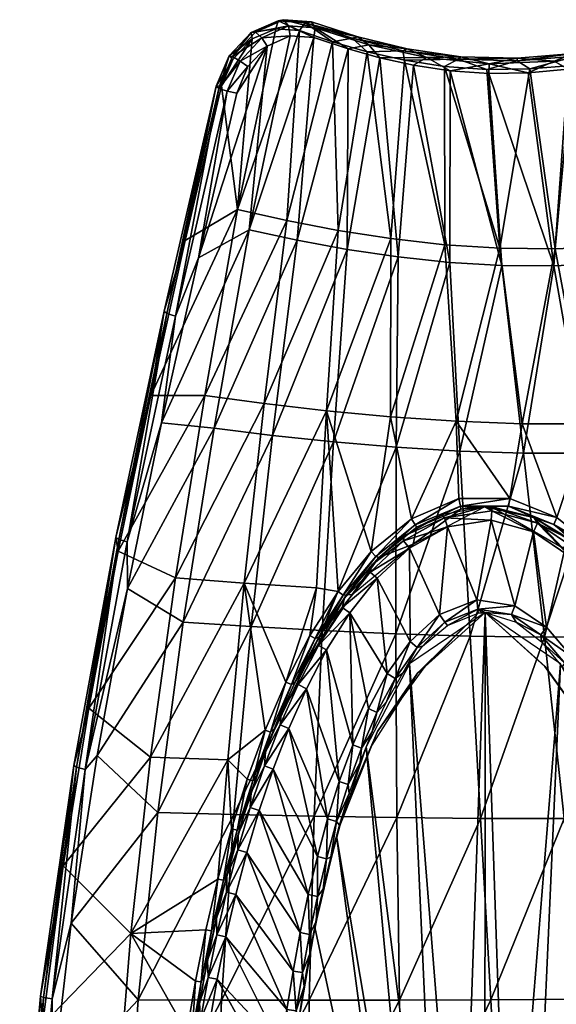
# Model space of a CAD drawing. Header units: inches. Extents: x -178 to 242, y -573 to 519.
# Tile 7 of 8: x -176 to 27, y 147 to 519. Entities that reach past the tile are written whole.
import ezdxf

# ---------------------------------------------------------------- set-up
doc = ezdxf.new("R2010")
doc.units = ezdxf.units.IN
doc.header["$MEASUREMENT"] = 0
doc.layers.add('Layer 1', color=7, linetype='Continuous')

# ---------------------------------------------------------------- blocks, each defined once
blk = doc.blocks.new('Kong 110-R')
at = {"color": 9, "true_color": 0xc0c0c0}
mesh = blk.add_polyface(dxfattribs=at)
corners = [(-93.5, 447.14, 115.77), (-87.98, 511.56, 133.35), (-99.59, 493.83, 135.76), (-95.27, 503.86, 136.03), (-113.26, 435.51, 125.92), (-126.28, 376.95, 116.49), (-74.89, 443, 103.3), (-70.02, 514.73, 122.03), (-79.04, 515.43, 128.34), (-105.85, 377, 102.08), (-55.52, 439.29, 92.88), (-83.42, 373.97, 88.61), (-93.79, 491.14, 143.45), (-89.53, 501.17, 143.76), (-82.34, 508.87, 141.16), (-89.11, 439.51, 122.83), (-108.28, 429, 132.94), (-122.14, 366.67, 122.84), (-64.72, 512.17, 130.12), (-70.92, 435.58, 110.75), (-73.55, 512.79, 136.27), (-102.34, 364.69, 108.42), (-78.15, 518.44, 130.62), (-88.31, 513.99, 136.35), (-101.51, 493.71, 139.1), (-96.6, 505.18, 139.41), (-100.57, 492.86, 142.74), (-86.75, 514.15, 139.9), (-95.42, 504.9, 143.08), (-67.94, 517.63, 123.39), (-76.15, 518.85, 133.9), (-120.15, 407.98, 128.59), (-121.16, 408.8, 124.95), (-84.3, 512.03, 141.84), (-74.27, 516.51, 136.2), (-97.38, 491.81, 144.51), (-92.5, 503.24, 144.84), (-64.19, 515.83, 129.11), (-116.94, 406.97, 130.32)]
mesh.append_faces([[corners[k] for k in face] for face in [(0, 1, 2), (2, 1, 3), (0, 4, 5), (0, 2, 4), (6, 7, 0), (8, 0, 7), (0, 8, 1), (6, 0, 9), (10, 6, 11), (12, 13, 14), (15, 16, 14), (14, 16, 12), (17, 16, 15), (18, 19, 15), (15, 20, 18), (20, 15, 14), (15, 19, 21), (22, 23, 8), (7, 22, 8), (24, 25, 26), (27, 23, 22), (3, 24, 2), (28, 26, 25), (1, 8, 23), (25, 24, 3), (7, 29, 22), (22, 29, 30), (22, 30, 27), (3, 1, 25), (23, 27, 28), (23, 25, 1), (25, 23, 28), (24, 4, 2), (31, 24, 26), (4, 24, 32), (31, 32, 24), (33, 34, 20), (20, 14, 33), (12, 35, 13), (26, 36, 35), (13, 36, 14), (35, 36, 13), (14, 36, 33), (30, 34, 27), (20, 34, 18), (34, 30, 37), (33, 28, 27), (33, 27, 34), (28, 36, 26), (36, 28, 33), (38, 31, 26), (35, 16, 38), (35, 12, 16), (26, 35, 38)]], dxfattribs={"color": 9})
mesh = blk.add_polyface(dxfattribs=at)
corners = [(-15.31, 501.22, 92.28), (-15.12, 433.89, 79.57), (5.6, 432.56, 77.35), (-30.4, 503.57, 97.73), (-35.55, 436.19, 84.86), (-55.52, 439.29, 92.88), (-44.48, 506.73, 104.75), (-57.61, 510.52, 112.98), (-74.89, 443, 103.3), (-70.02, 514.73, 122.03), (-59.92, 371.23, 77.93), (-35.65, 368.94, 70.33), (0.69, 500.09, 89.24), (-52.08, 432.12, 100.76), (-70.92, 435.58, 110.75), (-51.71, 507.87, 120.76), (-64.72, 512.17, 130.12), (-32.79, 429.27, 93.18), (-39.71, 504.46, 113.23), (-27.06, 501.7, 106.98), (-13.26, 427.18, 88.28), (-13.11, 499.55, 101.9), (6.37, 426, 86.31), (1.41, 498.53, 99.07), (-9.18, 504.84, 96.65), (-10.12, 504, 93.06), (12.14, 504.32, 94.41), (-50.23, 511.86, 110.91), (-67.94, 517.63, 123.39), (-31.1, 507.12, 100.42), (-29.45, 507.81, 103.67), (-48.1, 512.42, 113.99), (-65.53, 518.09, 126.32), (12.09, 503.3, 90.54), (-76.15, 518.85, 133.9), (-43.9, 509.41, 115.08), (-64.19, 515.83, 129.11), (1.62, 502.22, 98.08), (-22.04, 504.58, 104.11), (-74.27, 516.51, 136.2)]
mesh.append_faces([[corners[k] for k in face] for face in [(0, 1, 2), (1, 3, 4), (5, 4, 6), (5, 7, 8), (8, 7, 9), (5, 6, 7), (4, 5, 10), (4, 3, 6), (11, 1, 4), (1, 0, 3), (2, 12, 0), (13, 14, 15), (15, 14, 16), (17, 13, 18), (18, 13, 15), (17, 19, 20), (19, 17, 18), (20, 21, 22), (21, 20, 19), (23, 22, 21), (24, 25, 26), (7, 27, 28), (29, 24, 30), (27, 31, 28), (28, 31, 32), (7, 28, 9), (29, 3, 25), (30, 27, 29), (25, 24, 29), (25, 0, 12), (33, 25, 12), (0, 25, 3), (29, 6, 3), (27, 7, 6), (29, 27, 6), (31, 27, 30), (34, 28, 32), (35, 31, 30), (16, 36, 15), (24, 26, 37), (31, 36, 32), (18, 15, 35), (35, 15, 36), (38, 18, 35), (21, 37, 23), (35, 30, 38), (37, 38, 24), (38, 19, 18), (35, 36, 31), (19, 38, 21), (38, 30, 24), (38, 37, 21), (34, 32, 36), (39, 36, 16)]], dxfattribs={"color": 9})
mesh = blk.add_polyface(dxfattribs=at)
corners = [(5.6, 432.56, 77.35), (14, 366.3, 65.43), (26.46, 432.38, 78.45), (47.23, 433.28, 82.72), (38.78, 366.25, 68.59), (16.89, 500.25, 88.8), (0.69, 500.09, 89.24), (32.89, 501.53, 90.65), (63.07, 367.08, 75.38), (67.69, 435.12, 89.73), (48.3, 503.66, 94.29), (86.53, 368.65, 85.42), (87.6, 437.72, 99.05), (63.25, 506.31, 99), (65.45, 428.66, 98.59), (61.95, 355.98, 83.65), (45.82, 426.81, 91.7), (6.37, 426, 86.31), (26.05, 425.88, 87.49), (14.56, 355.16, 73.62), (1.41, 498.53, 99.07), (38.45, 355.16, 76.87), (16.35, 498.77, 98.67), (31.4, 500.14, 100.44), (46.1, 502.41, 103.97), (60.34, 505.22, 108.51), (84.66, 431.33, 107.79), (54.4, 509.37, 101.86), (34.36, 505.04, 92.87), (55.74, 508.39, 98.46), (12.09, 503.3, 90.54), (77.76, 509.45, 104.73), (76.39, 512.74, 106.09), (33.5, 506.04, 96.57), (12.14, 504.32, 94.41), (-10.12, 504, 93.06), (74.75, 513.84, 109.37), (26.14, 503.24, 98.6), (50.27, 506.86, 104.1), (73.8, 512.09, 112.64), (1.62, 502.22, 98.08), (74.09, 508.51, 113.98)]
mesh.append_faces([[corners[k] for k in face] for face in [(0, 1, 2), (3, 2, 4), (5, 6, 0), (4, 2, 1), (7, 5, 2), (8, 3, 4), (0, 2, 5), (9, 3, 8), (10, 7, 3), (9, 8, 11), (2, 3, 7), (12, 13, 9), (10, 9, 13), (3, 9, 10), (14, 15, 16), (17, 18, 19), (17, 20, 18), (18, 16, 21), (22, 23, 18), (22, 18, 20), (23, 24, 16), (16, 18, 23), (25, 26, 14), (24, 25, 14), (14, 16, 24), (27, 28, 29), (29, 10, 13), (30, 5, 28), (13, 31, 32), (33, 34, 30), (28, 33, 30), (34, 35, 30), (10, 28, 7), (28, 10, 29), (36, 29, 32), (27, 29, 36), (32, 29, 13), (7, 28, 5), (33, 28, 27), (30, 6, 5), (34, 33, 37), (38, 25, 24), (27, 36, 39), (37, 23, 22), (38, 37, 33), (40, 34, 37), (25, 38, 39), (27, 39, 38), (25, 39, 41), (20, 40, 22), (40, 37, 22), (24, 23, 38), (37, 38, 23), (27, 38, 33)]], dxfattribs={"color": 9})
mesh = blk.add_polyface(dxfattribs=at)
corners = [(-40.13, 315.82, 56.66), (-50.22, 301.82, 5), (-27.14, 320.82, 5), (-52.3, 301.66, 56.8), (-105.85, 377, 102.08), (-126.28, 376.95, 116.49), (-138.61, 318.15, 107.5), (-93.5, 447.14, 115.77), (-116.9, 308.16, 89.55), (-83.42, 373.97, 88.61), (-59.92, 371.23, 77.93), (-90.94, 306.17, 75.15), (-42.98, 318.04, 61.46), (-35.65, 368.94, 70.33), (-63.66, 304.37, 64.21), (-55.53, 303.02, 61.53), (-74.89, 443, 103.3), (-66.17, 286.36, 61.26), (-55.52, 439.29, 92.88), (-35.55, 436.19, 84.86), (-122.14, 366.67, 122.84), (-89.11, 439.51, 122.83), (-102.34, 364.69, 108.42), (-113.97, 291.42, 95.38), (-135, 304.07, 113.41), (-80.29, 361.92, 95.35), (-88.35, 289.74, 81.38), (-70.92, 435.58, 110.75), (-57.26, 359.47, 85.09), (-61.46, 288.25, 70.85), (-52.08, 432.12, 100.76), (-33.57, 357.44, 77.91), (-33.74, 287.03, 64.02), (-32.79, 429.27, 93.18), (-120.15, 407.98, 128.59), (-138.38, 322.63, 115.31), (-121.16, 408.8, 124.95), (-113.26, 435.51, 125.92), (-139.42, 323.39, 111.66), (-149.71, 258.97, 99.25), (-135.13, 321.73, 117.04), (-116.94, 406.97, 130.32), (-108.28, 429, 132.94), (-43.38, 310.32, 1.46), (-53.92, 296.93, 1.46), (-40.78, 308.05), (-30.74, 322.1, 1.46), (-42.73, 313.1, 5), (-53.13, 300.5, 5), (-28.58, 319.39), (-51.05, 294.96), (-64.12, 285.21, 59.43), (-53.55, 301.57, 59.71), (-41.19, 316.19, 59.65), (-27.81, 330.47, 61.04), (-62.74, 285.76, 56.6)]
mesh.append_faces([[corners[k] for k in face] for face in [(0, 1, 2), (1, 0, 3), (4, 5, 6), (5, 4, 7), (4, 8, 9), (10, 9, 11), (12, 13, 10), (10, 14, 15), (8, 4, 6), (16, 4, 9), (17, 15, 14), (11, 9, 8), (10, 18, 9), (15, 12, 10), (14, 10, 11), (13, 19, 10), (20, 21, 22), (23, 24, 22), (20, 22, 24), (23, 25, 26), (22, 27, 25), (26, 28, 29), (22, 25, 23), (30, 28, 25), (29, 31, 32), (30, 33, 28), (27, 30, 25), (25, 28, 26), (33, 31, 28), (28, 31, 29), (34, 35, 36), (37, 36, 5), (5, 36, 38), (38, 6, 5), (39, 6, 38), (38, 36, 35), (35, 34, 40), (40, 20, 24), (41, 42, 20), (40, 41, 20), (41, 40, 34), (43, 44, 45), (43, 46, 47), (44, 43, 48), (45, 49, 43), (50, 45, 44), (43, 47, 48), (51, 52, 15), (12, 52, 53), (52, 12, 15), (12, 53, 54), (3, 52, 55), (0, 53, 3), (53, 52, 3)]], dxfattribs={"color": 9})
mesh = blk.add_polyface(dxfattribs=at)
corners = [(8.86, 335.24, 58.4), (9.35, 338.14, 60.11), (-9.31, 335.18, 58.72), (-9.86, 338.03, 60.45), (-0.14, 335, 55.31), (-4.5, 334.78, 55.41), (-9.16, 334.05, 55.55), (0, 295, 5), (9.95, 294.32, 1.46), (-2.72, 296.31, 1.46), (-1.26, 294.96, 5), (-2.55, 294.85, 5), (11.22, 297.62), (-3.13, 299.82), (-0.14, 335, 5), (-27.14, 320.82, 5), (-25.73, 327.27, 56.18), (-40.13, 315.82, 56.66), (-15.12, 433.89, 79.57), (-10.91, 367.24, 66.08), (5.6, 432.56, 77.35), (14, 366.3, 65.43), (-27.81, 330.47, 61.04), (-35.65, 368.94, 70.33), (-42.98, 318.04, 61.46), (-28.58, 319.39), (-28.3, 284.12), (-17.19, 294.35), (2.29, 329.92), (-14.15, 327.38), (-40.78, 308.05), (-33.74, 287.03, 64.02), (-9.52, 355.96, 74.02), (-5.62, 286.18, 61.05), (-32.79, 429.27, 93.18), (-13.26, 427.18, 88.28), (-33.57, 357.44, 77.91), (6.37, 426, 86.31), (14.56, 355.16, 73.62), (1.24, 334.98, 5), (2.6, 334.91, 5), (-15.35, 330.74, 1.46), (-30.74, 322.1, 1.46), (-30.53, 323.97, 5), (-16.24, 331.9, 5), (-43.38, 310.32, 1.46), (2.51, 333.45, 1.46), (-42.73, 313.1, 5), (-15.22, 291.41, 1.46), (-26.43, 328.11, 59.27), (-41.19, 316.19, 59.65)]
mesh.append_faces([[corners[k] for k in face] for face in [(0, 1, 2), (2, 1, 3), (4, 0, 2), (2, 5, 4), (6, 5, 2), (7, 8, 9), (7, 9, 10), (9, 11, 10), (12, 13, 9), (14, 5, 6), (15, 6, 16), (14, 6, 15), (15, 16, 17), (14, 4, 5), (18, 19, 20), (19, 3, 1), (19, 21, 20), (22, 23, 24), (3, 19, 22), (19, 23, 22), (18, 23, 19), (25, 26, 27), (28, 29, 13), (27, 29, 25), (26, 25, 30), (29, 27, 13), (31, 32, 33), (34, 35, 36), (35, 32, 36), (35, 37, 32), (36, 32, 31), (32, 38, 33), (14, 39, 4), (39, 40, 4), (41, 42, 29), (28, 41, 29), (43, 42, 41), (44, 43, 41), (42, 45, 25), (14, 41, 46), (42, 25, 29), (39, 46, 40), (39, 14, 46), (44, 41, 14), (46, 41, 28), (42, 43, 47), (13, 48, 9), (2, 49, 16), (49, 2, 3), (3, 22, 49), (6, 2, 16), (16, 49, 17), (49, 50, 17), (50, 49, 22)]], dxfattribs={"color": 9})
mesh = blk.add_polyface(dxfattribs=at)
corners = [(8.86, 335.24, 58.4), (27.13, 330.87, 60.26), (9.35, 338.14, 60.11), (40.8, 316.35, 58.91), (41.84, 319.06, 60.68), (26.02, 328.24, 58.52), (54.44, 304.22, 61.1), (18.49, 330.94, 55.25), (-0.14, 335, 55.31), (34.49, 320.75, 55.67), (48.47, 306.29, 56.22), (53.24, 301.64, 59.31), (11.8, 291.46, 5), (21.07, 286.67, 1.46), (9.95, 294.32, 1.46), (0, 295, 5), (21.37, 284, 5), (11.22, 297.62), (-2.72, 296.31, 1.46), (23.22, 289.5), (32.72, 278.41), (32.47, 322.54, 5), (34.35, 318.94, 1.46), (44.39, 311.29, 5), (19.81, 328.72, 1.46), (18.47, 330.88, 5), (46.36, 306.56, 1.46), (2.6, 334.91, 5), (2.51, 333.45, 1.46), (2.29, 329.92), (18.26, 325.52), (43.55, 304.37), (53.36, 290.99), (32.03, 316.24), (14, 366.3, 65.43), (38.78, 366.25, 68.59), (-10.91, 367.24, 66.08), (40.36, 266), (-3.13, 299.82), (38.45, 355.16, 76.87), (50.08, 285.98, 67.23), (22.45, 285.8, 62.08), (-5.62, 286.18, 61.05), (14.56, 355.16, 73.62), (6.37, 426, 86.31), (-9.52, 355.96, 74.02), (26.05, 425.88, 87.49), (29.19, 319.65, 5), (52.68, 300.29, 5), (22.66, 274.62, 25), (0, 295, 25)]
mesh.append_faces([[corners[k] for k in face] for face in [(0, 1, 2), (3, 4, 5), (4, 3, 6), (0, 5, 1), (4, 1, 5), (7, 0, 8), (9, 5, 7), (5, 0, 7), (10, 3, 9), (3, 5, 9), (11, 3, 10), (12, 13, 14), (14, 15, 12), (13, 12, 16), (14, 17, 18), (17, 14, 19), (13, 19, 14), (19, 13, 20), (21, 22, 23), (24, 21, 25), (22, 26, 23), (25, 27, 24), (24, 22, 21), (28, 24, 27), (28, 29, 30), (31, 32, 26), (33, 31, 22), (26, 22, 31), (30, 33, 24), (22, 24, 33), (30, 24, 28), (34, 2, 1), (35, 34, 1), (2, 34, 36), (1, 4, 35), (35, 4, 6), (32, 31, 37), (33, 20, 31), (19, 30, 17), (17, 29, 38), (29, 17, 30), (20, 33, 19), (33, 30, 19), (39, 40, 41), (42, 43, 41), (44, 43, 45), (46, 39, 43), (43, 39, 41), (7, 8, 27), (47, 48, 9), (9, 48, 10), (27, 47, 7), (7, 47, 9), (49, 15, 50)]], dxfattribs={"color": 9})
mesh = blk.add_polyface(dxfattribs=at)
corners = [(-81.18, 247.67, 5), (-71.72, 268.83, 56.1), (-79.51, 251.22, 55.35), (-86.27, 233.21, 54.41), (-91.2, 217.86, 5), (-92.18, 214.92, 53.34), (-159.36, 199.39, 91.9), (-126.31, 240.49, 78.53), (-149.71, 258.97, 99.25), (-100.91, 194.39, 56.56), (-95.76, 213.36, 57.77), (-97.2, 239.4, 63.34), (-90.94, 306.17, 75.15), (-116.9, 308.16, 89.55), (-138.61, 318.15, 107.5), (-83.08, 250.63, 59.88), (-89.85, 232.12, 58.89), (-133.78, 173.82, 69.37), (-75.24, 268.8, 60.69), (-63.66, 304.37, 64.21), (-66.75, 188.59), (-80.02, 235.96), (-85.29, 220.34), (-156.27, 177.77, 97.4), (-146.48, 241.12, 104.86), (-123.64, 219.53, 84.17), (-113.97, 291.42, 95.38), (-94.85, 218.77, 69.38), (-88.35, 289.74, 81.38), (-61.46, 288.25, 70.85), (-135, 304.07, 113.41), (-139.42, 323.39, 111.66), (-138.38, 322.63, 115.31), (-154.3, 236.61, 103.47), (-155.35, 237.25, 99.8), (-135.13, 321.73, 117.04), (-151.03, 235.84, 105.22), (-93.4, 205.44, 1.46), (-88.66, 221.4, 1.46), (-77.36, 252.64, 1.46), (-82.93, 242.48, 5), (-83.34, 237.15, 1.46), (-88.36, 227.06, 5), (-93.21, 211.44, 5), (-74.11, 251.29), (-76.82, 257.65, 5), (-90, 204.5), (-87.75, 231.5, 57.05), (-93.65, 212.85, 55.93), (-80.97, 249.87, 58.04), (-73.15, 267.87, 58.86)]
mesh.append_faces([[corners[k] for k in face] for face in [(0, 1, 2), (0, 3, 4), (2, 3, 0), (5, 4, 3), (6, 7, 8), (9, 10, 11), (11, 12, 7), (13, 14, 8), (12, 11, 15), (10, 16, 11), (13, 8, 7), (11, 7, 17), (7, 12, 13), (15, 11, 16), (18, 12, 15), (19, 12, 18), (20, 21, 22), (23, 24, 25), (24, 26, 25), (27, 25, 28), (29, 27, 28), (30, 26, 24), (25, 26, 28), (31, 32, 33), (34, 8, 31), (33, 34, 31), (34, 6, 8), (35, 30, 36), (35, 36, 32), (36, 33, 32), (36, 24, 23), (24, 36, 30), (37, 22, 38), (39, 40, 41), (41, 42, 38), (38, 43, 37), (41, 44, 39), (38, 21, 41), (21, 44, 41), (39, 45, 40), (22, 21, 38), (41, 40, 42), (46, 22, 37), (38, 42, 43), (47, 16, 48), (10, 48, 16), (47, 49, 15), (15, 16, 47), (49, 18, 15), (3, 47, 5), (47, 48, 5), (2, 49, 3), (49, 47, 3), (50, 49, 2)]], dxfattribs={"color": 9})
mesh = blk.add_polyface(dxfattribs=at)
corners = [(0, 295, 5), (-1.26, 294.96, 5), (0, 295, 25), (-2.55, 294.85, 5), (-22.66, 274.62, 25), (-25.46, 272.15, 5), (-40.59, 250.1, 25), (-52.3, 301.66, 56.8), (-67.39, 275.61, 5), (-50.22, 301.82, 5), (-62.74, 285.76, 56.6), (-71.72, 268.83, 56.1), (-81.18, 247.67, 5), (-66.17, 286.36, 61.26), (-63.66, 304.37, 64.21), (-75.24, 268.8, 60.69), (-55.06, 231.19), (-59.84, 280.9), (-67.44, 266.29), (-51.05, 294.96), (-49.97, 245.13), (-44, 258.85), (-36.92, 272), (-28.3, 284.12), (-40.78, 308.05), (-33.74, 287.03, 64.02), (-64.57, 218.11, 58.63), (-61.46, 288.25, 70.85), (-33.33, 217.6, 52.12), (-5.62, 286.18, 61.05), (-70.6, 267.81, 1.46), (-77.36, 252.64, 1.46), (-62.1, 286.83, 5), (-62.89, 282.61, 1.46), (-53.92, 296.93, 1.46), (-69.93, 272.48, 5), (-76.82, 257.65, 5), (-53.13, 300.5, 5), (-74.11, 251.29), (-42.57, 250, 5), (-37.25, 261.28, 5), (-40.81, 257.32, 1.46), (-33.9, 270.17, 1.46), (-31.08, 272.15, 5), (-25.6, 281.84, 1.46), (-23.6, 282.36, 5), (-15.22, 291.41, 1.46), (-17.19, 294.35), (-3.13, 299.82), (-14.19, 290.19, 5), (-2.72, 296.31, 1.46), (-80.97, 249.87, 58.04), (-73.15, 267.87, 58.86), (-64.12, 285.21, 59.43), (-55.53, 303.02, 61.53), (-79.51, 251.22, 55.35), (-53.55, 301.57, 59.71)]
mesh.append_faces([[corners[k] for k in face] for face in [(0, 1, 2), (3, 2, 1), (4, 3, 5), (4, 2, 3), (6, 4, 5), (7, 8, 9), (8, 7, 10), (11, 8, 10), (12, 8, 11), (13, 14, 15), (16, 17, 18), (19, 20, 21), (20, 19, 17), (19, 21, 22), (22, 23, 24), (24, 19, 22), (25, 26, 27), (28, 25, 29), (18, 30, 31), (32, 33, 34), (35, 30, 33), (36, 31, 30), (19, 34, 33), (17, 33, 30), (17, 19, 33), (34, 37, 32), (18, 17, 30), (33, 32, 35), (38, 18, 31), (30, 35, 36), (39, 40, 41), (40, 42, 41), (43, 42, 40), (44, 42, 43), (44, 43, 45), (44, 45, 46), (47, 46, 48), (49, 3, 50), (46, 49, 50), (21, 41, 22), (42, 22, 41), (22, 42, 23), (44, 23, 42), (23, 44, 47), (46, 47, 44), (49, 46, 45), (15, 51, 52), (53, 13, 52), (15, 52, 13), (54, 13, 53), (11, 52, 55), (10, 53, 11), (53, 52, 11), (56, 53, 10)]], dxfattribs={"color": 9})
mesh = blk.add_polyface(dxfattribs=at)
corners = [(81.49, 253.67, 61.39), (72.83, 267.94, 59.64), (80.59, 250.07, 59.52), (88.21, 235.76, 61.14), (73.84, 271.08, 61.48), (63.8, 285.29, 59.56), (65.08, 287.79, 61.38), (68.81, 274.18, 56.82), (59.47, 290.76, 56.62), (76.89, 256.88, 56.84), (83.84, 239.29, 56.67), (43.83, 250.71, 1.46), (49.16, 237.31, 1.46), (52.16, 239.41), (45.82, 241.95, 5), (46.72, 252.94), (37.57, 263.74, 1.46), (41.07, 253.24, 5), (30.14, 275.93, 1.46), (29.15, 274.6, 5), (35.6, 264.2, 5), (21.07, 286.67, 1.46), (21.37, 284, 5), (40.36, 266), (32.72, 278.41), (79.01, 247.89, 1.46), (83.61, 239.99, 5), (77.63, 255.2, 5), (70.89, 270.1, 5), (72.43, 263.33, 1.46), (63.25, 284.56, 5), (64.94, 278.41, 1.46), (75.62, 246.82), (81.36, 231.35), (69.12, 262.05), (61.77, 276.81), (56.36, 292.89, 1.46), (77.71, 302.21, 68.6), (56.88, 225.62), (53.36, 290.99), (43.55, 304.37), (76.92, 286.76, 76.37), (90.4, 218.37, 70.3), (60.69, 217.64, 59.1), (-1.67, 217.31, 49.97), (-5.62, 286.18, 61.05), (22.45, 285.8, 62.08), (29.84, 217.3, 52.28), (50.08, 285.98, 67.23), (81.69, 244.93, 5), (69.1, 273.6, 5), (40.55, 250.2, 5), (22.64, 274.67, 5), (40.29, 250.03, 25), (22.66, 274.62, 25), (0, 295, 5)]
mesh.append_faces([[corners[k] for k in face] for face in [(0, 1, 2), (2, 3, 0), (1, 4, 5), (4, 1, 0), (4, 6, 5), (7, 5, 8), (9, 1, 7), (1, 5, 7), (10, 2, 9), (2, 1, 9), (11, 12, 13), (11, 14, 12), (11, 15, 16), (17, 11, 16), (16, 18, 19), (20, 16, 19), (21, 22, 18), (18, 16, 23), (19, 18, 22), (18, 24, 21), (24, 18, 23), (23, 16, 15), (16, 20, 17), (15, 11, 13), (11, 17, 14), (25, 26, 27), (27, 28, 29), (30, 31, 28), (27, 29, 25), (31, 29, 28), (32, 33, 25), (34, 32, 29), (25, 29, 32), (35, 34, 31), (29, 31, 34), (31, 36, 35), (0, 37, 4), (38, 35, 13), (13, 35, 15), (39, 15, 35), (24, 23, 40), (39, 23, 15), (38, 34, 35), (41, 42, 43), (44, 45, 46), (47, 46, 48), (43, 48, 41), (9, 49, 10), (50, 49, 9), (8, 50, 7), (50, 9, 7), (51, 52, 53), (54, 52, 55), (52, 54, 53)]], dxfattribs={"color": 9})
mesh = blk.add_polyface(dxfattribs=at)
corners = [(-53.02, 220.75, 25), (-55.04, 214.04, 5), (-61.3, 190.03, 25), (-63.28, 181.74, 5), (-67.55, 158.79, 25), (-69.21, 148.77, 5), (-42.75, 245.02, 5), (-40.59, 250.1, 25), (-25.46, 272.15, 5), (-63.33, 202.9), (-74.11, 251.29), (-80.02, 235.96), (-69.77, 174.19), (-66.75, 188.59), (-85.29, 220.34), (-67.44, 266.29), (-59.47, 217.11), (-55.06, 231.19), (-59.84, 280.9), (-49.97, 245.13), (-61.46, 288.25, 70.85), (-64.57, 218.11, 58.63), (-94.85, 218.77, 69.38), (-32.35, 148.7, 42.78), (-1.67, 217.31, 49.97), (2.19, 148.8, 41.35), (-33.74, 287.03, 64.02), (-33.33, 217.6, 52.12), (-66.48, 148.7, 48.98), (-5.62, 286.18, 61.05), (-56.08, 210.7, 25), (-24.74, 24.56, 25), (-44.91, 244.33, 25), (-17.51, 30.19, 25), (-28.5, 275.71, 25), (0, 295, 25), (-9.16, 33.71, 25), (-68.97, 159.1, 1.46), (-66.21, 166.19, 5), (-66.3, 173.5, 1.46), (-72.45, 159.71), (-71.33, 144.62, 1.46), (-63.82, 178.42, 5), (-63.3, 187.82, 1.46), (-61.17, 190.6, 5), (-59.91, 202.03, 1.46), (-56.07, 216.12, 1.46), (-58.22, 202.71, 5), (-54.96, 214.74, 5), (-51.71, 230.07, 1.46), (-51.31, 226.66, 5), (-47.22, 238.44, 5), (-46.69, 243.82, 1.46), (-42.57, 250, 5), (-40.81, 257.32, 1.46), (-68.37, 153.92, 5), (-44, 258.85)]
mesh.append_faces([[corners[k] for k in face] for face in [(0, 1, 2), (2, 3, 4), (5, 4, 3), (6, 1, 0), (1, 3, 2), (6, 7, 8), (7, 6, 0), (9, 10, 11), (12, 13, 14), (13, 9, 11), (15, 10, 16), (9, 16, 10), (15, 16, 17), (18, 17, 19), (20, 21, 22), (23, 24, 25), (21, 26, 27), (28, 27, 23), (29, 24, 27), (28, 21, 27), (23, 27, 24), (30, 31, 32), (32, 33, 34), (35, 34, 36), (37, 38, 39), (40, 41, 37), (42, 43, 39), (44, 43, 42), (45, 46, 16), (45, 44, 47), (46, 47, 48), (47, 46, 45), (49, 46, 50), (46, 48, 50), (49, 51, 52), (49, 52, 19), (52, 53, 54), (43, 44, 45), (42, 39, 38), (40, 37, 12), (37, 55, 38), (39, 12, 37), (12, 39, 13), (43, 13, 39), (13, 43, 9), (45, 9, 43), (9, 45, 16), (46, 17, 16), (49, 17, 46), (17, 49, 19), (49, 50, 51), (19, 52, 56), (52, 51, 53), (54, 56, 52)]], dxfattribs={"color": 9})
mesh = blk.add_polyface(dxfattribs=at)
corners = [(79, 49.53, 5), (80.33, 52.4, 1.46), (78.36, 61.77, 5), (79.52, 66.78, 1.46), (77.58, 73.99, 5), (78.51, 81.17, 1.46), (81.97, 82.33), (77.29, 95.55, 1.46), (76.64, 86.21, 5), (75.84, 109.93, 1.46), (74.29, 110.6, 5), (75.55, 98.41, 5), (74.15, 124.31, 1.46), (72.87, 122.76, 5), (71.26, 134.91, 5), (72.21, 138.69, 1.46), (79.24, 111.35), (69.99, 153.07, 1.46), (69.47, 147.03, 5), (73.31, 154.66), (75.55, 140.26), (77.52, 125.82), (80.72, 96.85), (83, 67.79), (-30.87, 79.87, 36.51), (2.19, 148.8, 41.35), (5.8, 80.13, 35.7), (-8.08, 33.79, 33.38), (-32.35, 148.7, 42.78), (20.82, 27.14, 34.7), (42.19, 80.42, 39.97), (36.51, 149.04, 44.74), (77.61, 80.76, 49.27), (46.5, 10.78, 38.38), (69.99, 149.46, 52.97), (78.16, 63.7, 25), (78.21, 64.17, 5), (75.81, 95.56, 25), (79.61, 32.38, 5), (72.32, 127.31, 25), (75.78, 95.91, 5), (72.25, 127.57, 5), (67.54, 158.87, 25), (67.5, 159.06, 5), (74.77, 106.13, 25), (33.89, 9.14, 25), (77.79, 70.83, 25), (-9.16, 33.71, 25), (-0.11, 34.97, 25), (0, 295, 25), (17.5, 30.32, 25), (28.49, 275.72, 25), (9, 33.78, 25), (56.08, 210.71, 25), (30.36, 17.63, 25), (64.27, 176.23, 25), (70.34, 141.31, 25), (24.74, 24.85, 25), (44.9, 244.35, 25), (-44.91, 244.33, 25), (-24.74, 24.56, 25), (-17.51, 30.19, 25), (-28.5, 275.71, 25)]
mesh.append_faces([[corners[k] for k in face] for face in [(0, 1, 2), (2, 1, 3), (3, 4, 2), (3, 5, 4), (5, 6, 7), (8, 5, 7), (9, 10, 11), (7, 9, 11), (12, 13, 9), (10, 9, 13), (14, 12, 15), (9, 16, 12), (15, 17, 18), (12, 14, 13), (18, 14, 15), (19, 17, 20), (15, 20, 17), (20, 15, 21), (12, 21, 15), (21, 12, 16), (9, 22, 16), (7, 22, 9), (22, 7, 6), (7, 11, 8), (5, 8, 4), (3, 23, 5), (24, 25, 26), (27, 24, 26), (28, 25, 24), (29, 26, 30), (26, 25, 31), (31, 30, 26), (30, 32, 33), (34, 30, 31), (34, 32, 30), (35, 36, 37), (36, 35, 38), (39, 37, 40), (36, 40, 37), (41, 42, 39), (39, 40, 41), (43, 42, 41), (44, 45, 46), (47, 48, 49), (50, 51, 52), (53, 54, 55), (55, 54, 56), (54, 53, 57), (56, 54, 45), (44, 56, 45), (57, 58, 50), (49, 48, 52), (59, 60, 61), (62, 61, 47)]], dxfattribs={"color": 9})
mesh = blk.add_polyface(dxfattribs=at)
corners = [(67.48, 159.11, 5), (69.99, 153.07, 1.46), (67.47, 167.41, 1.46), (64.64, 181.66, 1.46), (65.27, 171.16, 5), (73.31, 154.66), (60.1, 195.11, 5), (62.81, 183.17, 5), (70.77, 169.02), (67.9, 183.31), (61.45, 195.8, 1.46), (57.09, 206.99, 5), (57.85, 209.81, 1.46), (53.75, 218.77, 5), (53.79, 223.65, 1.46), (50.01, 230.44, 5), (49.16, 237.31, 1.46), (52.16, 239.41), (56.88, 225.62), (45.82, 241.95, 5), (61.02, 211.64), (64.67, 197.53), (69.47, 147.03, 5), (84.82, 232.17, 1.46), (83.61, 239.99, 5), (79.01, 247.89, 1.46), (81.36, 231.35), (75.62, 246.82), (69.12, 262.05), (86.44, 215.73), (75.55, 140.26), (94.96, 184.15), (90.95, 199.99), (60.69, 217.64, 59.1), (29.84, 217.3, 52.28), (50.08, 285.98, 67.23), (-1.67, 217.31, 49.97), (22.45, 285.8, 62.08), (2.19, 148.8, 41.35), (36.51, 149.04, 44.74), (69.99, 149.46, 52.97), (90.4, 218.37, 70.3), (67.54, 158.87, 25), (67.5, 159.06, 5), (61.01, 190.08, 25), (61.26, 190.24, 5), (52.97, 220.89, 5), (40.55, 250.2, 5), (52.06, 220.54, 25), (40.29, 250.03, 25), (24.74, 24.85, 25), (56.08, 210.71, 25), (44.9, 244.35, 25), (9, 33.78, 25), (28.49, 275.72, 25), (0, 295, 25), (17.5, 30.32, 25)]
mesh.append_faces([[corners[k] for k in face] for face in [(0, 1, 2), (2, 3, 4), (5, 2, 1), (3, 6, 7), (3, 2, 8), (3, 9, 10), (6, 3, 10), (10, 11, 6), (10, 12, 11), (13, 11, 12), (14, 13, 12), (13, 14, 15), (15, 14, 16), (17, 16, 18), (16, 19, 15), (14, 18, 16), (18, 14, 20), (12, 20, 14), (20, 12, 21), (10, 21, 12), (21, 10, 9), (9, 3, 8), (3, 7, 4), (8, 2, 5), (2, 4, 0), (1, 0, 22), (23, 24, 25), (23, 25, 26), (20, 27, 28), (29, 26, 9), (5, 30, 31), (32, 8, 5), (29, 8, 32), (9, 26, 21), (27, 21, 26), (20, 28, 18), (21, 27, 20), (29, 9, 8), (33, 34, 35), (36, 37, 34), (38, 34, 39), (38, 36, 34), (33, 40, 39), (33, 39, 34), (41, 40, 33), (42, 43, 44), (44, 45, 46), (43, 45, 44), (47, 48, 46), (44, 46, 48), (49, 48, 47), (50, 51, 52), (53, 54, 55), (52, 54, 56)]], dxfattribs={"color": 9})
mesh = blk.add_polyface(dxfattribs=at)
corners = [(-97.35, 196.38, 52.17), (-101.88, 177.62, 50.94), (-99.51, 187.74, 5), (-92.18, 214.92, 53.34), (-91.2, 217.86, 5), (-106.08, 157.12, 5), (-105.82, 158.68, 49.7), (-109.32, 155.9, 54.04), (-133.78, 173.82, 69.37), (-112.68, 136.47, 52.79), (-105.41, 175.23, 55.31), (-126.31, 240.49, 78.53), (-159.36, 199.39, 91.9), (-100.91, 194.39, 56.56), (-167.19, 139.37, 85.65), (-97.2, 239.4, 63.34), (-72.45, 159.71), (-90, 204.5), (-94.17, 188.58), (-97.87, 172.61), (-101.13, 156.59), (-76.91, 130.54), (-74.82, 145.16), (-69.77, 174.19), (-85.29, 220.34), (-130.99, 148.85, 75.19), (-123.64, 219.53, 84.17), (-94.85, 218.77, 69.38), (-156.27, 177.77, 97.4), (-99.56, 148.75, 59.84), (-64.57, 218.11, 58.63), (-66.48, 148.7, 48.98), (-155.35, 237.25, 99.8), (-166.83, 149.74, 93.73), (-167.87, 150.21, 90.03), (-154.3, 236.61, 103.47), (-151.03, 235.84, 105.22), (-163.55, 149.18, 95.54), (-104.81, 163.79, 5), (-107.84, 147.72, 5), (-104.6, 157.25, 1.46), (-97.6, 189.42, 1.46), (-93.4, 205.44, 1.46), (-97.54, 195.67, 5), (-101.39, 179.78, 5), (-101.32, 173.36, 1.46), (-93.21, 211.44, 5), (-103.3, 174.89, 53.47), (-107.21, 155.62, 52.2), (-98.8, 193.97, 54.72), (-95.76, 213.36, 57.77), (-93.65, 212.85, 55.93)]
mesh.append_faces([[corners[k] for k in face] for face in [(0, 1, 2), (3, 0, 4), (2, 4, 0), (5, 1, 6), (2, 1, 5), (7, 8, 9), (7, 10, 8), (8, 11, 12), (8, 10, 13), (14, 8, 12), (13, 15, 8), (16, 17, 18), (19, 20, 21), (16, 18, 22), (18, 19, 22), (23, 24, 17), (23, 17, 16), (25, 26, 27), (25, 28, 26), (25, 27, 29), (30, 31, 29), (29, 27, 30), (32, 33, 34), (32, 35, 33), (34, 14, 12), (32, 34, 12), (36, 37, 35), (37, 33, 35), (37, 36, 28), (38, 39, 40), (41, 42, 43), (44, 45, 41), (38, 40, 45), (42, 41, 17), (44, 38, 45), (18, 17, 41), (42, 46, 43), (19, 18, 45), (41, 43, 44), (41, 45, 18), (20, 19, 40), (45, 40, 19), (47, 10, 48), (7, 48, 10), (47, 49, 13), (13, 10, 47), (50, 49, 51), (49, 50, 13), (1, 47, 6), (47, 48, 6), (0, 49, 1), (49, 47, 1), (3, 51, 0), (51, 49, 0)]], dxfattribs={"color": 9})
mesh = blk.add_polyface(dxfattribs=at)
corners = [(-75.82, 95.53, 25), (-72.29, 127.24, 25), (-73.74, 115.52, 5), (-76.93, 82.24, 5), (-78.24, 63.73, 25), (-67.55, 158.79, 25), (-69.21, 148.77, 5), (-106.08, 157.12, 5), (-105.82, 158.68, 49.7), (-109.22, 139.62, 48.47), (-76.91, 130.54), (-74.82, 145.16), (-97.87, 172.61), (-101.13, 156.59), (-104, 140.53), (-78.73, 115.87), (-81.64, 86.38), (-80.31, 101.14), (-106.5, 124.42), (-108.66, 108.27), (-82.75, 71.61), (-110.49, 92.09), (-112, 75.87), (-32.35, 148.7, 42.78), (-30.87, 79.87, 36.51), (-67.14, 79.63, 42.38), (-66.48, 148.7, 48.98), (-102.32, 79.4, 53.2), (-99.56, 148.75, 59.84), (-64.27, 176.22, 25), (-30.27, 17.3, 25), (-56.08, 210.7, 25), (-24.74, 24.56, 25), (-70.34, 141.3, 25), (-74.77, 106.14, 25), (-33.73, 9.05, 25), (-104.6, 157.25, 1.46), (-107.84, 147.72, 5), (-107.49, 141.11, 1.46), (-110.49, 131.58, 5), (-110, 124.92, 1.46), (-79.22, 71.38, 1.46), (-77.16, 79.68, 5), (-78.12, 86.09, 1.46), (-73.58, 116.89, 5), (-72.04, 129.26, 5), (-73.4, 130.08, 1.46), (-76.79, 100.79, 1.46), (-74.94, 104.51, 5), (-75.22, 115.46, 1.46), (-71.33, 144.62, 1.46), (-68.37, 153.92, 5), (-68.97, 159.1, 1.46), (-70.3, 141.6, 5), (-76.13, 92.1, 5), (-72.45, 159.71), (-107.21, 155.62, 52.2)]
mesh.append_faces([[corners[k] for k in face] for face in [(0, 1, 2), (3, 0, 2), (0, 3, 4), (1, 5, 6), (1, 6, 2), (7, 8, 9), (10, 11, 12), (13, 14, 15), (16, 17, 18), (19, 20, 16), (21, 20, 19), (20, 21, 22), (19, 16, 18), (14, 17, 15), (18, 17, 14), (13, 15, 10), (23, 24, 25), (26, 27, 28), (26, 25, 27), (23, 25, 26), (29, 30, 31), (31, 30, 32), (33, 30, 29), (34, 35, 33), (36, 37, 38), (38, 37, 39), (14, 13, 38), (36, 38, 13), (18, 14, 40), (38, 40, 14), (41, 42, 43), (44, 45, 46), (47, 48, 49), (50, 51, 52), (45, 53, 46), (53, 50, 46), (10, 49, 46), (49, 44, 46), (54, 47, 43), (49, 48, 44), (43, 16, 41), (54, 48, 47), (20, 41, 16), (16, 43, 17), (43, 42, 54), (47, 17, 43), (17, 47, 15), (49, 15, 47), (15, 49, 10), (46, 11, 10), (50, 11, 46), (11, 50, 55), (50, 53, 51), (8, 56, 9)]], dxfattribs={"color": 9})
mesh = blk.add_polyface(dxfattribs=at)
corners = [(-115.19, 95.08, 5), (-114.52, 101.26, 46.17), (-116.49, 81.97, 45.15), (-117.87, 63.83, 5), (-112.11, 120.47, 47.28), (-111.28, 126.18, 5), (-106.08, 157.12, 5), (-109.22, 139.62, 48.47), (-139.05, 108.01, 62.36), (-119.8, 77.8, 49.49), (-117.89, 97.42, 50.49), (-133.78, 173.82, 69.37), (-112.68, 136.47, 52.79), (-115.53, 116.98, 51.6), (-172.68, 78.95, 80.84), (-141.91, 42.9, 57.8), (-167.19, 139.37, 85.65), (-135.75, 79.17, 68.81), (-163.78, 114, 91.38), (-130.99, 148.85, 75.19), (-168.49, 49.89, 87.12), (-156.27, 177.77, 97.4), (-99.56, 148.75, 59.84), (-102.32, 79.4, 53.2), (-167.87, 150.21, 90.03), (-175.77, 62.32, 83.09), (-174.78, 62.05, 86.82), (-166.83, 149.74, 93.73), (-171.51, 61.74, 88.71), (-163.55, 149.18, 95.54), (-112.17, 108.7, 1.46), (-112.79, 115.39, 5), (-114.76, 99.15, 5), (-114.01, 92.45, 1.46), (-115.53, 76.16, 1.46), (-116.41, 82.88, 5), (-107.49, 141.11, 1.46), (-110.49, 131.58, 5), (-110, 124.92, 1.46), (-108.66, 108.27), (-106.5, 124.42), (-110.49, 92.09), (-112, 75.87), (-117.66, 77.71, 47.65), (-115.76, 97.29, 48.65), (-113.41, 116.8, 49.76), (-110.57, 136.25, 50.95), (-109.32, 155.9, 54.04), (-107.21, 155.62, 52.2)]
mesh.append_faces([[corners[k] for k in face] for face in [(0, 1, 2), (2, 3, 0), (4, 0, 5), (0, 4, 1), (5, 6, 7), (7, 4, 5), (8, 9, 10), (11, 8, 12), (13, 8, 10), (8, 14, 15), (16, 8, 11), (8, 13, 12), (14, 8, 16), (17, 18, 19), (17, 20, 18), (21, 19, 18), (17, 22, 23), (19, 22, 17), (24, 25, 16), (26, 24, 27), (25, 24, 26), (25, 14, 16), (26, 27, 28), (27, 29, 28), (29, 21, 18), (28, 29, 18), (30, 31, 32), (33, 30, 32), (34, 33, 35), (35, 33, 32), (36, 37, 38), (38, 31, 30), (38, 37, 31), (39, 40, 30), (38, 30, 40), (41, 39, 33), (30, 33, 39), (42, 41, 34), (33, 34, 41), (10, 43, 44), (43, 10, 9), (45, 13, 44), (10, 44, 13), (45, 46, 12), (12, 13, 45), (47, 46, 48), (46, 47, 12), (1, 44, 2), (44, 43, 2), (4, 45, 1), (45, 44, 1), (7, 46, 4), (46, 45, 4), (48, 46, 7)]], dxfattribs={"color": 9})

msp = doc.modelspace()

# ---------------------------------------------------------------- block references
at = {"layer": 'Layer 1'}
msp.add_blockref('Kong 110-R', (0, 0), dxfattribs=at)

doc.saveas('drawing.dxf')
